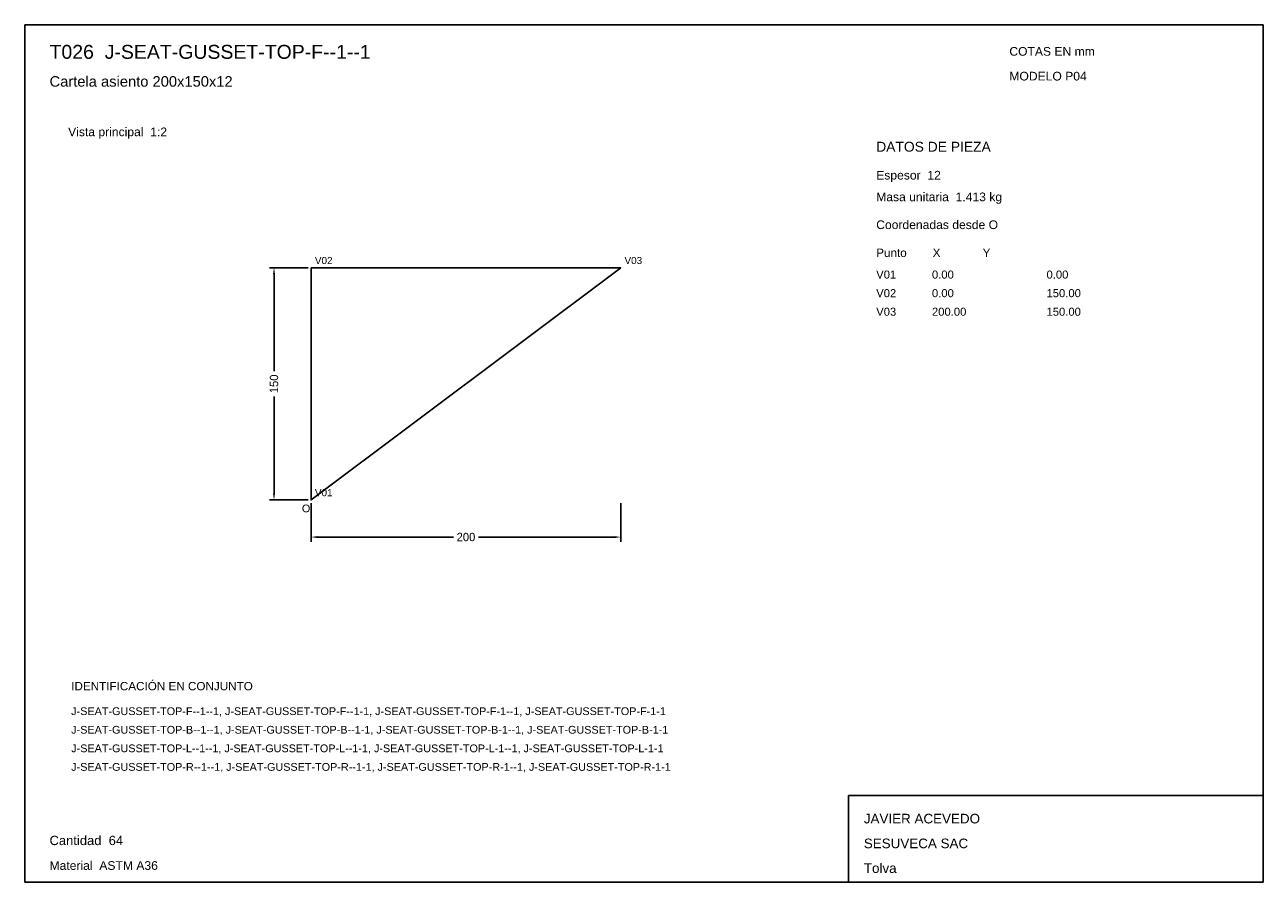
# Model space of a CAD drawing. Header units: millimetres. Extents: x 10 to 410, y 10 to 287.
import ezdxf

# ---------------------------------------------------------------- set-up
doc = ezdxf.new("R2010")
doc.units = ezdxf.units.MM
doc.styles.add('ARIAL', font='arial.ttf')
doc.dimstyles.get("Standard").update_dxf_attribs({"dimtxt": 2.5, "dimasz": 2.5, "dimexe": 1.25, "dimexo": 0.625, "dimtad": 1, "dimcen": 2.5, "dimazin": 3, "dimtfac": 1, "dimtmove": 0, "dimatfit": 3})

# ---------------------------------------------------------------- blocks, each defined once
blk = doc.blocks.new('_CLOSEDFILLED')
at = {"color": 0, "linetype": 'BYBLOCK'}
blk.add_solid([(-1, 0.16), (0, 0), (-1, -0.16)], dxfattribs=at)
blk = doc.blocks.new('*D1')
for p, q in [((102.5, 132.5), (102.5, 120)), ((202.5, 132.5), (202.5, 120)), ((104.5, 121.5), (148.45, 121.5)), ((156.55, 121.5), (200.5, 121.5))]:
    blk.add_line(p, q)
at = {"layer": 'Defpoints'}
for p in [(102.5, 133.5), (202.5, 133.5), (102.5, 121.5)]:
    blk.add_point(p, dxfattribs=at)
at = {"xscale": 2, "yscale": 2, "rotation": 180}
blk.add_blockref('_CLOSEDFILLED', (102.5, 121.5), dxfattribs=at)
at = {"xscale": 2, "yscale": 2}
blk.add_blockref('_CLOSEDFILLED', (202.5, 121.5), dxfattribs=at)
at = {"insert": (152.5, 121.5), "char_height": 2.7, "attachment_point": 5}
blk.add_mtext('200', dxfattribs=at)
blk = doc.blocks.new('*D2')
for p, q in [((101.5, 208.5), (89, 208.5)), ((90.5, 175.05), (90.5, 206.5)), ((90.5, 135.5), (90.5, 166.95)), ((101.5, 133.5), (89, 133.5))]:
    blk.add_line(p, q)
at = {"layer": 'Defpoints'}
for p in [(102.5, 208.5), (90.5, 133.5), (102.5, 133.5)]:
    blk.add_point(p, dxfattribs=at)
at = {"xscale": 2, "yscale": 2}
for p, rotation in [((90.5, 208.5), 90), ((90.5, 133.5), 270)]:
    blk.add_blockref('_CLOSEDFILLED', p, dxfattribs=dict(at, rotation=rotation))
at = {"insert": (90.5, 171), "char_height": 2.7, "attachment_point": 5, "rotation": 90}
blk.add_mtext('150', dxfattribs=at)

msp = doc.modelspace()

# ---------------------------------------------------------------- linework, layer by layer
for p, q in [((410, 287), (10, 287)), ((10, 287), (10, 10)), ((410, 10), (410, 287)), ((410, 38), (276, 38)), ((276, 38), (276, 10)), ((410, 10), (410, 38)), ((10, 10), (410, 10)), ((276, 10), (410, 10))]:
    msp.add_line(p, q)
for points in [[(202.5, 208.5), (102.5, 208.5), (102.5, 208.5)], [(102.5, 208.5), (102.5, 133.5), (102.5, 133.5)], [(102.5, 133.5), (202.5, 208.5), (202.5, 208.5)]]:
    msp.add_lwpolyline(points)

# ---------------------------------------------------------------- texts
at = {"style": 'ARIAL'}
for s, height, p in [('T026  J-SEAT-GUSSET-TOP-F--1--1', 4.5, (18, 276)), ('COTAS EN mm', 2.8, (328, 277)), ('Cartela asiento 200x150x12', 3.4, (18, 267)), ('MODELO P04', 2.8, (328, 269)), ('Vista principal  1:2', 2.8, (24, 251)), ('DATOS DE PIEZA', 3.2, (285, 246)), ('Espesor  12', 2.8, (285, 237)), ('Masa unitaria  1.413 kg', 2.8, (285, 230)), ('Coordenadas desde O', 2.8, (285, 221)), ('V02', 2.3, (103.7, 209.7)), ('V03', 2.3, (203.7, 209.7)), ('Punto        X             Y', 2.7, (285, 212)), ('V01', 2.6, (285, 205)), ('0.00', 2.6, (303, 205)), ('0.00', 2.6, (340, 205)), ('V02', 2.6, (285, 199)), ('0.00', 2.6, (303, 199)), ('150.00', 2.6, (340, 199)), ('V03', 2.6, (285, 193)), ('200.00', 2.6, (303, 193)), ('150.00', 2.6, (340, 193)), ('V01', 2.3, (103.7, 134.7)), ('O', 2.5, (99.5, 129.5)), ('IDENTIFICACIÓN EN CONJUNTO', 2.7, (25, 72)), ('J-SEAT-GUSSET-TOP-F--1--1, J-SEAT-GUSSET-TOP-F--1-1, J-SEAT-GUSSET-TOP-F-1--1, J-SEAT-GUSSET-TOP-F-1-1', 2.5, (25, 64)), ('J-SEAT-GUSSET-TOP-B--1--1, J-SEAT-GUSSET-TOP-B--1-1, J-SEAT-GUSSET-TOP-B-1--1, J-SEAT-GUSSET-TOP-B-1-1', 2.5, (25, 58)), ('J-SEAT-GUSSET-TOP-L--1--1, J-SEAT-GUSSET-TOP-L--1-1, J-SEAT-GUSSET-TOP-L-1--1, J-SEAT-GUSSET-TOP-L-1-1', 2.5, (25, 52)), ('J-SEAT-GUSSET-TOP-R--1--1, J-SEAT-GUSSET-TOP-R--1-1, J-SEAT-GUSSET-TOP-R-1--1, J-SEAT-GUSSET-TOP-R-1-1', 2.5, (25, 46)), ('JAVIER ACEVEDO', 3.1, (281, 29)), ('Cantidad  64', 3, (18, 22)), ('SESUVECA SAC', 3.1, (281, 21)), ('Material  ASTM A36', 2.8, (18, 14)), ('Tolva', 3.1, (281, 13))]:
    msp.add_text(s, height=height, dxfattribs=at).set_placement(p)

# ---------------------------------------------------------------- dimensions: what is measured, and where the dimension line sits
dim = msp.add_linear_dim(base=(90.5, 133.5), p1=(102.5, 133.5), p2=(102.5, 208.5), angle=90, dimstyle='Standard', override={"dimtxt": 2.7, "dimasz": 2, "dimexe": 1.5, "dimexo": 1, "dimgap": 1, "dimdec": 2, "dimlfac": 2, "dimzin": 8})
dim.commit()
dim.dimension.update_dxf_attribs({"geometry": '*D2', "text_midpoint": (90.5, 171)})
dim = msp.add_linear_dim(base=(102.5, 121.5), p1=(102.5, 133.5), p2=(202.5, 133.5), dimstyle='Standard', override={"dimtxt": 2.7, "dimasz": 2, "dimexe": 1.5, "dimexo": 1, "dimgap": 1, "dimdec": 2, "dimlfac": 2, "dimzin": 8})
dim.commit()
dim.dimension.update_dxf_attribs({"geometry": '*D1', "text_midpoint": (152.5, 121.5)})

doc.saveas('drawing.dxf')
